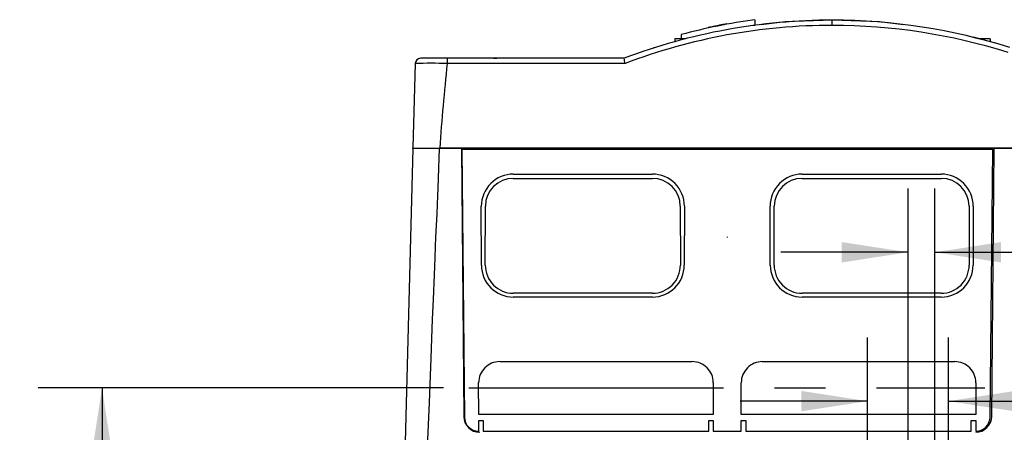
# Model space of a CAD drawing. Header units: millimetres. Extents: x 0 to 1048, y 0 to 810.
# Tile 27 of 45: x 771 to 955, y 299 to 376. Entities that reach past the tile are written whole.
import ezdxf

# ---------------------------------------------------------------- set-up
doc = ezdxf.new("R2010")
doc.units = ezdxf.units.MM
doc.header["$LTSCALE"] = 3.75
doc.linetypes.add('CENTERX2', pattern=[20.32, 12.7, -2.54, 2.54, -2.54])
doc.layers.add('CENTER', color=40, linetype='CENTERX2')
doc.layers.add('DIMENSIONS', color=140, linetype='Continuous', lineweight=25)
doc.styles.add('SLDTEXTSTYLE0', font='TXT', dxfattribs={"width": 0.7})
doc.dimstyles.new('SLDDIMSTYLE0', dxfattribs={"dimtxt": 8.092529, "dimasz": 12.3825, "dimexe": 0, "dimexo": 0.0625, "dimgap": 2.023132, "dimtad": 0, "dimtih": 1, "dimtoh": 1, "dimrnd": 1e-09, "dimzin": 12, "dimdsep": 46, "dimtxsty": 'SLDTEXTSTYLE0', "dimsah": 1, "dimcen": 0.09, "dimadec": 0, "dimazin": 3, "dimtfac": 1, "dimtofl": 0, "dimtmove": 0, "dimatfit": 3, "dimfxl": 0, "dimfrac": 2, "dimtolj": 1, "dimtzin": 12, "dimarcsym": 0})
doc.dimstyles.new('SLDDIMSTYLE1', dxfattribs={"dimtxt": 8.092529, "dimasz": 12.3825, "dimexe": 0, "dimexo": 0.0625, "dimgap": 2.023132, "dimtad": 0, "dimtih": 1, "dimtoh": 1, "dimrnd": 1e-09, "dimzin": 12, "dimdsep": 46, "dimtxsty": 'SLDTEXTSTYLE0', "dimsah": 1, "dimcen": 0.09, "dimadec": 0, "dimazin": 3, "dimtfac": 1, "dimtmove": 0, "dimatfit": 0, "dimfxl": 0, "dimfrac": 2, "dimtolj": 1, "dimtzin": 12, "dimarcsym": 0})
doc.dimstyles.new('SLDDIMSTYLE3', dxfattribs={"dimtxt": 8.092529, "dimasz": 12.3825, "dimexe": 0, "dimexo": 0.0625, "dimgap": 2.023132, "dimtad": 0, "dimtih": 1, "dimtoh": 1, "dimrnd": 1e-09, "dimzin": 4, "dimdsep": 46, "dimtxsty": 'SLDTEXTSTYLE0', "dimsah": 1, "dimcen": 0.09, "dimadec": 0, "dimazin": 1, "dimtfac": 1, "dimtmove": 0, "dimatfit": 0, "dimfxl": 0, "dimfrac": 2, "dimtolj": 1, "dimtzin": 12, "dimarcsym": 0})

# ---------------------------------------------------------------- blocks, each defined once
blk = doc.blocks.new('_D_24')
at = {"layer": 'DIMENSIONS'}
for p, q in [((850.18, 307.49), (774.45, 307.49)), ((786.36, 307.49), (786.36, 254.91)), ((774.33, 240.24), (771.62, 240.24)), ((771.62, 240.24), (771.62, 227.38)), ((798.38, 240.24), (801.1, 240.24)), ((801.1, 240.24), (801.1, 227.38)), ((771.62, 227.38), (774.33, 227.38)), ((801.1, 227.38), (798.38, 227.38)), ((786.36, 172.99), (786.36, 225.56)), ((835, 172.99), (774.45, 172.99))]:
    blk.add_line(p, q, dxfattribs=at)
for points in [[(786.36, 307.49), (784.45, 295.11), (788.26, 295.11)], [(786.36, 172.99), (788.26, 185.37), (784.45, 185.37)]]:
    blk.add_solid(points, dxfattribs=at)
at = {"layer": 'DIMENSIONS', "char_height": 7.937, "attachment_point": 1, "style": 'SLDTEXTSTYLE0'}
for s, insert in [('134.5', (770.97, 252.28)), ('5.30', (774.33, 237.61))]:
    blk.add_mtext(s, dxfattribs=dict(at, insert=insert))
blk = doc.blocks.new('_D_25')
at = {"layer": 'DIMENSIONS'}
for p, q in [((937.07, 290.34), (937.07, 344.71)), ((942.09, 290.1), (942.09, 344.71)), ((937.07, 332.81), (913.25, 332.81)), ((942.09, 332.81), (964.14, 332.81)), ((975.11, 332.81), (972.39, 332.81)), ((972.39, 332.81), (972.39, 319.94)), ((999.15, 332.81), (1001.87, 332.81)), ((1001.87, 332.81), (1001.87, 319.94)), ((972.39, 319.94), (975.11, 319.94)), ((1001.87, 319.94), (999.15, 319.94))]:
    blk.add_line(p, q, dxfattribs=at)
for points in [[(937.07, 332.81), (924.68, 334.71), (924.68, 330.9)], [(942.09, 332.81), (954.47, 330.9), (954.47, 334.71)]]:
    blk.add_solid(points, dxfattribs=at)
at = {"layer": 'DIMENSIONS', "char_height": 7.937, "attachment_point": 1, "style": 'SLDTEXTSTYLE0'}
for s, insert in [('5.0', (978.47, 344.85)), ('0.20', (975.11, 330.18))]:
    blk.add_mtext(s, dxfattribs=dict(at, insert=insert))
blk = doc.blocks.new('_D_29')
at = {"layer": 'DIMENSIONS'}
for p, q in [((929.49, 288.14), (929.49, 316.91)), ((944.64, 288.14), (944.64, 316.91)), ((929.49, 305), (905.68, 305)), ((944.64, 305), (964.14, 305)), ((975.11, 305), (972.39, 305)), ((972.39, 305), (972.39, 292.14)), ((999.15, 305), (1001.87, 305)), ((1001.87, 305), (1001.87, 292.14)), ((972.39, 292.14), (975.11, 292.14)), ((1001.87, 292.14), (999.15, 292.14))]:
    blk.add_line(p, q, dxfattribs=at)
for points in [[(929.49, 305), (917.11, 306.91), (917.11, 303.1)], [(944.64, 305), (957.02, 303.1), (957.02, 306.91)]]:
    blk.add_solid(points, dxfattribs=at)
at = {"layer": 'DIMENSIONS', "char_height": 7.937, "attachment_point": 1, "style": 'SLDTEXTSTYLE0'}
for s, insert in [('15.1', (975.11, 317.05)), ('0.60', (975.11, 302.37))]:
    blk.add_mtext(s, dxfattribs=dict(at, insert=insert))

msp = doc.modelspace()

# ---------------------------------------------------------------- linework, layer by layer
for p, q in [((908.393, 376.219), (908.393, 375.25)), ((922.895, 375.179), (922.895, 376.153)), ((899.685, 374.759), (899.685, 374.688)), ((899.974, 374.821), (899.974, 374.749)), ((900.154, 374.788), (900.154, 374.859)), ((900.692, 374.974), (900.692, 374.903)), ((902.134, 375.191), (902.134, 375.262)), ((902.672, 375.366), (902.672, 375.295)), ((902.852, 375.328), (902.852, 375.399)), ((903.141, 375.453), (903.141, 375.382)), ((907.615, 375.15), (907.607, 375.149)), ((893.431, 372.675), (893.431, 372.12)), ((895.505, 372.675), (893.431, 372.675)), ((894.649, 373.462), (894.649, 372.675)), ((952.385, 372.675), (950.285, 372.675)), ((952.385, 372.675), (952.385, 372.113)), ((850.896, 369.038), (845.916, 369.038)), ((851.06, 369.039), (850.714, 369.039)), ((850.896, 369.038), (850.896, 368.064)), ((883.976, 369.038), (850.896, 369.038)), ((851.06, 369.038), (851.06, 369.039)), ((851.475, 369.039), (851.06, 369.039)), ((851.475, 369.038), (851.475, 369.039)), ((854.036, 369.039), (851.475, 369.039)), ((854.036, 369.039), (854.036, 369.038)), ((854.416, 369.039), (854.036, 369.039)), ((854.416, 369.038), (854.416, 369.039)), ((854.798, 369.039), (854.416, 369.039)), ((854.798, 369.038), (854.798, 369.039)), ((855.108, 369.039), (854.798, 369.039)), ((855.108, 369.038), (855.108, 369.039)), ((855.351, 369.039), (855.108, 369.039)), ((855.351, 369.038), (855.351, 369.039)), ((855.559, 369.039), (855.351, 369.039)), ((855.559, 369.038), (855.559, 369.039)), ((855.697, 369.039), (855.559, 369.039)), ((855.697, 369.038), (855.697, 369.039)), ((855.731, 369.039), (855.697, 369.039)), ((855.731, 369.038), (855.731, 369.039)), ((857.461, 369.039), (855.731, 369.039)), ((857.461, 369.038), (857.461, 369.039)), ((859.574, 369.039), (857.461, 369.039)), ((859.574, 369.038), (859.574, 369.039)), ((859.574, 369.039), (860.204, 369.039)), ((860.204, 369.039), (860.204, 369.038)), ((861.651, 369.038), (861.651, 369.039)), ((861.663, 369.039), (861.651, 369.039)), ((861.663, 369.038), (861.663, 369.039)), ((861.711, 369.039), (861.663, 369.039)), ((861.711, 369.038), (861.711, 369.039)), ((861.77, 369.039), (861.711, 369.039)), ((861.77, 369.038), (861.77, 369.039)), ((861.864, 369.039), (861.77, 369.039)), ((861.864, 369.038), (861.864, 369.039)), ((861.971, 369.039), (861.864, 369.039)), ((861.971, 369.038), (861.971, 369.039)), ((862.09, 369.039), (861.971, 369.039)), ((862.09, 369.038), (862.09, 369.039)), ((862.232, 369.039), (862.09, 369.039)), ((862.232, 369.038), (862.232, 369.039)), ((863.108, 369.039), (862.232, 369.039)), ((863.108, 369.039), (863.108, 369.038)), ((863.238, 369.039), (863.108, 369.039)), ((863.238, 369.038), (863.238, 369.039)), ((863.368, 369.039), (863.238, 369.039)), ((863.368, 369.038), (863.368, 369.039)), ((863.475, 369.039), (863.368, 369.039)), ((863.475, 369.038), (863.475, 369.039)), ((863.558, 369.039), (863.475, 369.039)), ((863.558, 369.038), (863.558, 369.039)), ((863.629, 369.039), (863.558, 369.039)), ((863.629, 369.038), (863.629, 369.039)), ((863.676, 369.039), (863.629, 369.039)), ((863.676, 369.038), (863.676, 369.039)), ((863.688, 369.039), (863.676, 369.039)), ((863.688, 369.038), (863.688, 369.039)), ((864.28, 369.039), (863.688, 369.039)), ((865.002, 369.039), (864.28, 369.039)), ((864.28, 369.038), (864.28, 369.039)), ((865.002, 369.038), (865.002, 369.039)), ((844.916, 368.064), (844.503, 352.288)), ((884.159, 368.064), (850.896, 368.064)), ((844.442, 352.188), (842.112, 263.188)), ((849.441, 352.188), (844.442, 352.188)), ((844.455, 352.188), (844.458, 352.288)), ((844.503, 352.288), (844.458, 352.288)), ((849.443, 352.288), (849.441, 352.188)), ((853.542, 352.188), (849.441, 352.188)), ((849.502, 352.288), (957.254, 352.288)), ((853.542, 352.188), (853.979, 302.162)), ((952.903, 352.089), (853.617, 352.089)), ((853.617, 352.089), (854.13, 302.02)), ((853.617, 352.088), (853.617, 352.089)), ((853.617, 352.088), (854.13, 302.02)), ((853.617, 352.088), (952.902, 352.088)), ((952.389, 302.02), (952.902, 352.088)), ((952.39, 302.02), (952.903, 352.089)), ((952.706, 302.162), (953.142, 352.188)), ((952.903, 352.089), (952.902, 352.088)), ((957.244, 352.188), (953.142, 352.188)), ((863.26, 347.396), (889.26, 347.396)), ((863.26, 346.612), (889.26, 346.612)), ((917.26, 347.396), (943.26, 347.396)), ((917.26, 346.612), (943.26, 346.612)), ((857.293, 330.4), (857.276, 341.402)), ((858.027, 330.4), (858.043, 341.402)), ((894.476, 341.402), (894.493, 330.4)), ((895.243, 341.402), (895.227, 330.4)), ((911.293, 330.4), (911.276, 341.402)), ((912.027, 330.4), (912.043, 341.402)), ((948.476, 341.402), (948.493, 330.4)), ((949.243, 341.402), (949.227, 330.4)), ((889.26, 325.157), (863.26, 325.157)), ((889.26, 324.44), (863.26, 324.44)), ((943.26, 325.157), (917.26, 325.157)), ((943.26, 324.44), (917.26, 324.44)), ((860.71, 312.385), (896.71, 312.385)), ((909.81, 312.385), (945.81, 312.385)), ((856.785, 302.519), (856.776, 308.444)), ((900.643, 308.444), (900.634, 302.519)), ((905.885, 302.519), (905.876, 308.444)), ((949.743, 308.444), (949.734, 302.519)), ((854.13, 302.02), (854.13, 302.02)), ((900.634, 302.519), (856.785, 302.519)), ((949.734, 302.519), (905.885, 302.519)), ((952.389, 302.02), (952.39, 302.02)), ((856.787, 301.365), (857.632, 301.365)), ((856.79, 299.379), (856.787, 301.365)), ((857.632, 301.365), (857.629, 299.379)), ((899.787, 301.365), (900.632, 301.365)), ((899.79, 299.379), (899.787, 301.365)), ((900.632, 301.365), (900.629, 299.379)), ((905.89, 299.379), (905.887, 301.365)), ((905.887, 301.365), (906.732, 301.365)), ((906.732, 301.365), (906.729, 299.379)), ((948.887, 301.365), (949.732, 301.365)), ((948.89, 299.379), (948.887, 301.365)), ((949.732, 301.365), (949.729, 299.379)), ((856.79, 299.379), (856.79, 299.379)), ((857.629, 299.379), (899.79, 299.379)), ((857.629, 299.379), (857.63, 299.379)), ((857.63, 299.379), (899.79, 299.379)), ((899.79, 299.379), (899.79, 299.379)), ((900.629, 299.379), (905.89, 299.379)), ((900.629, 299.379), (900.63, 299.379)), ((900.63, 299.379), (905.89, 299.379)), ((905.89, 299.379), (905.89, 299.379)), ((906.729, 299.379), (948.89, 299.379)), ((906.729, 299.379), (906.73, 299.379)), ((906.73, 299.379), (948.89, 299.379)), ((948.89, 299.379), (948.89, 299.379)), ((949.729, 299.379), (949.73, 299.379))]:
    msp.add_line(p, q)
at = {"color": 179, "linetype": 'Continuous', "lineweight": 18}
msp.add_line((903.162, 335.642), (903.395, 335.639), dxfattribs=at)
at = {"flags": 128}
for points in [[(909.579, 375.321), (914.084, 375.877), (922.908, 376.238)], [(922.908, 376.238), (931.732, 375.877), (936.236, 375.321)], [(900.154, 374.859), (900.039, 374.835), (899.98, 374.822), (899.974, 374.821)], [(902.133, 375.262), (902.098, 375.255), (901.987, 375.234), (901.814, 375.2), (901.594, 375.156), (901.351, 375.107), (901.112, 375.059), (900.908, 375.017), (900.764, 374.987), (900.696, 374.973), (900.701, 374.974)], [(902.672, 375.366), (902.787, 375.387), (902.846, 375.398), (902.852, 375.399)], [(907.615, 375.15), (908.202, 375.227), (908.393, 375.25)], [(889.583, 370.974), (889.61, 370.983), (889.623, 370.987)], [(845.911, 263.188), (846.19, 271.293), (846.557, 279.802), (846.901, 288.108), (847.23, 296.414), (847.56, 304.721), (847.889, 313.028), (848.034, 316.683), (848.179, 320.338), (848.324, 323.993), (848.506, 328.562), (848.635, 331.772), (848.727, 333.912), (848.8, 335.601), (848.896, 337.788), (848.991, 339.963), (849.068, 341.743), (849.135, 343.349), (849.193, 344.781), (849.261, 346.562), (849.33, 348.516), (849.39, 350.391), (849.441, 352.188)]]:
    msp.add_lwpolyline(points, dxfattribs=at)
for centre, radius, start, end in [((922.895, 266.153), 110, 90, 110.72039), ((922.908, 268.238), 108.952, 97.65579, 105.0326), ((922.895, 266.153), 110, 72.43593, 90), ((922.895, 266.182), 108.997, 89.99975, 110.81653), ((922.837, 268.565), 108.687, 102.14291, 102.29606), ((922.908, 268.238), 109.022, 101.75791, 102.04663), ((922.908, 268.238), 109.022, 100.69678, 101.22215), ((922.908, 268.238), 109.022, 100.44605, 100.60076), ((922.9, 266.214), 108.965, 72.43307, 90.00287), ((896.361, 372.895), 0.239, 13.17845, 21.10128), ((949.519, 372.873), 0.307, 159.47257, 166.77019), ((923.055, 268.796), 107.423, 73.69232, 75.8966), ((889.588, 370.674), 0.3, 90.92142, 107.67501), ((890.921, 371.078), 0.3, 107.27741, 112.98061), ((845.916, 368.038), 1, 90, 178.5), ((836.587, 359.616), 48.316, 10.06938, 11.24447), ((847.906, 238.112), 129.986, 88.68189, 91.31811), ((1264.989, 323.505), 416.483, 173.8583, 176.03723), ((863.26, 341.395), 5.217, 90.00604, 179.92024), ((889.259, 341.395), 5.217, 0.08289, 89.99083), ((917.26, 341.395), 5.217, 90.00602, 179.92025), ((943.259, 341.395), 5.217, 0.08289, 89.99083), ((863.261, 330.391), 5.234, 179.90812, 269.99089), ((889.259, 330.391), 5.234, 270.00602, 0.09497), ((917.261, 330.391), 5.234, 179.90812, 269.99089), ((943.259, 330.391), 5.234, 270.00604, 0.09495), ((856.979, 302.188), 3, 180.5, 270), ((949.706, 302.188), 3, 270, 359.5)]:
    msp.add_arc(centre, radius, start, end)
for centre, major_axis, start_param, end_param in [((863.26, 341.411), (0, 5.985), 0, 1.572321), ((889.26, 341.411), (0, 5.985), 4.7108643, 6.2831853), ((917.26, 341.411), (0, 5.985), 0, 1.572321), ((943.26, 341.411), (0, 5.985), 4.7108643, 6.2831853), ((863.26, 330.409), (0, 5.968), 1.572321, 3.1415927), ((889.26, 330.409), (0, 5.968), 3.1415927, 4.7108643), ((917.26, 330.409), (0, 5.968), 1.572321, 3.1415927), ((943.26, 330.409), (0, 5.968), 3.1415927, 4.7108643), ((860.71, 308.45), (0, 3.934), 0, 1.572321), ((896.71, 308.45), (0, 3.934), 4.7108643, 6.2831853), ((909.81, 308.45), (0, 3.934), 0, 1.572321), ((945.81, 308.45), (0, 3.934), 4.7108643, 6.2831853), ((856.797, 302.047), (0, 2.668), 1.5810476, 3.1388012), ((856.797, 302.047), (0, 2.668), 1.5810476, 3.1390084), ((949.722, 302.047), (0, 2.668), 3.1441769, 4.7021377), ((949.722, 302.047), (0, 2.668), 3.1443841, 4.7021377)]:
    msp.add_ellipse(centre, major_axis=major_axis, ratio=0.9997621, start_param=start_param, end_param=end_param)
at = {"layer": 'CENTER'}
msp.add_line((854.947, 307.488), (951.434, 307.488), dxfattribs=at)

# ---------------------------------------------------------------- dimensions: what is measured, and where the dimension line sits
at = {"layer": 'DIMENSIONS'}
for base, p1, p2, angle, dimstyle, picture, middle in [((942.092, 332.807), (937.067, 285.576), (942.092, 285.334), 0, 'SLDDIMSTYLE3', '_D_25', (987.129, 332.807)), ((944.642, 305.003), (929.492, 283.379), (944.642, 283.379), 0.00129, 'SLDDIMSTYLE1', '_D_29', (987.129, 305.004)), ((786.357, 307.488), (839.763, 172.988), (854.947, 307.488), 90, 'SLDDIMSTYLE0', '_D_24', (786.357, 240.238))]:
    dim = msp.add_linear_dim(base=base, p1=p1, p2=p2, angle=angle, dimstyle=dimstyle, dxfattribs=at)
    dim.commit()
    dim.dimension.update_dxf_attribs({"geometry": picture, "text_midpoint": middle, "dimtype": 160})

doc.saveas('drawing.dxf')
